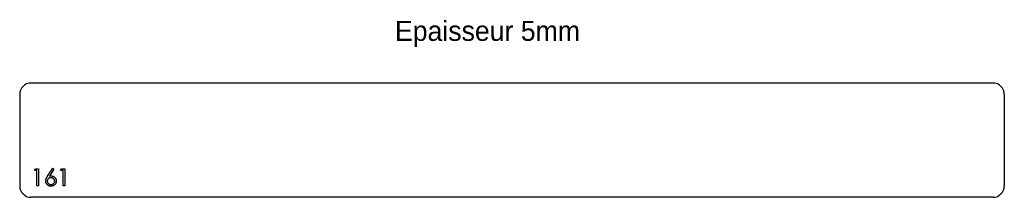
# Model space of a CAD drawing. Header units: millimetres. Extents: x -296 to 569, y 69 to 224.
import ezdxf

# ---------------------------------------------------------------- set-up
doc = ezdxf.new("R2010")
doc.units = ezdxf.units.MM

msp = doc.modelspace()

# ---------------------------------------------------------------- linework, layer by layer
at = {"color": 7, "linetype": 'Continuous', "lineweight": 25}
for p, q in [((559.37, 168.87), (-285.63, 168.87)), ((-295.63, 158.87), (-295.63, 78.87)), ((569.37, 158.87), (569.37, 78.87)), ((559.37, 68.87), (-285.63, 68.87))]:
    msp.add_line(p, q, dxfattribs=at)
at = {"color": 1, "linetype": 'Continuous', "lineweight": 25}
for p, q in [((-282.74, 92.33), (-281.86, 93.87)), ((-280.43, 92.33), (-282.74, 92.33)), ((-281.86, 93.87), (-279.09, 93.87)), ((-280.43, 78.87), (-280.43, 92.33)), ((-279.09, 93.87), (-279.09, 78.87)), ((-271.07, 87.41), (-266.59, 94.26)), ((-265.55, 93.44), (-269.51, 87.38)), ((-266.59, 94.26), (-265.55, 93.44)), ((-259.67, 92.33), (-258.78, 93.87)), ((-257.36, 92.33), (-259.67, 92.33)), ((-258.78, 93.87), (-256.01, 93.87)), ((-257.36, 78.87), (-257.36, 92.33)), ((-256.01, 93.87), (-256.01, 78.87)), ((-279.09, 78.87), (-280.43, 78.87)), ((-256.01, 78.87), (-257.36, 78.87))]:
    msp.add_line(p, q, dxfattribs=at)
at = {"color": 7, "linetype": 'Continuous', "lineweight": 25}
for centre, start, end in [((-285.63, 158.87), 90, 180), ((559.37, 158.87), 0, 90), ((-285.63, 78.87), 180, 270), ((559.37, 78.87), 270, 0)]:
    msp.add_arc(centre, 10, start, end, dxfattribs=at)
at = {"color": 1, "linetype": 'Continuous', "lineweight": 25}
for points, knots in [([(-272.74, 83.05), (-272.74, 83.21), (-272.73, 83.52), (-272.65, 84), (-272.54, 84.49), (-272.41, 84.9), (-272.27, 85.24), (-272.16, 85.52), (-272.01, 85.8), (-271.86, 86.1), (-271.69, 86.41), (-271.5, 86.73), (-271.29, 87.07), (-271.14, 87.29), (-271.07, 87.41)], [0, 0, 0, 0, 0.097818, 0.199726, 0.305276, 0.415811, 0.474472, 0.537274, 0.603657, 0.674299, 0.749834, 0.828598, 0.912378, 1, 1, 1, 1]), ([(-269.51, 87.38), (-269.25, 87.42), (-268.74, 87.5), (-268.22, 87.52), (-267.96, 87.52)], [0, 0, 0, 0, 0.512659, 1, 1, 1, 1]), ([(-267.96, 87.52), (-267.81, 87.52), (-267.51, 87.51), (-267.07, 87.45), (-266.64, 87.35), (-266.24, 87.21), (-265.85, 87.03), (-265.48, 86.81), (-265.13, 86.54), (-264.8, 86.25), (-264.5, 85.92), (-264.23, 85.57), (-264.01, 85.2), (-263.83, 84.81), (-263.69, 84.41), (-263.58, 83.98), (-263.52, 83.54), (-263.52, 83.23), (-263.51, 83.08)], [0, 0, 0, 0, 0.065231, 0.128405, 0.190067, 0.250943, 0.311546, 0.372863, 0.435024, 0.499072, 0.563091, 0.62551, 0.68668, 0.747283, 0.808563, 0.870742, 0.934341, 1, 1, 1, 1]), ([(-268.2, 78.49), (-268.4, 78.49), (-268.8, 78.51), (-269.39, 78.62), (-269.95, 78.81), (-270.49, 79.07), (-270.99, 79.39), (-271.44, 79.79), (-271.83, 80.24), (-272.15, 80.74), (-272.41, 81.29), (-272.61, 81.86), (-272.72, 82.45), (-272.73, 82.85), (-272.74, 83.05)], [0, 0, 0, 0, 0.084335, 0.167052, 0.249566, 0.33274, 0.415915, 0.497828, 0.580373, 0.6646, 0.749467, 0.83251, 0.915639, 1, 1, 1, 1]), ([(-268.24, 85.99), (-268.36, 85.98), (-268.58, 85.98), (-268.91, 85.94), (-269.22, 85.87), (-269.52, 85.78), (-269.79, 85.65), (-270.05, 85.5), (-270.3, 85.32), (-270.52, 85.12), (-270.73, 84.9), (-270.91, 84.66), (-271.06, 84.41), (-271.18, 84.15), (-271.28, 83.88), (-271.35, 83.6), (-271.39, 83.3), (-271.39, 83.1), (-271.4, 83)], [0, 0, 0, 0, 0.070599, 0.137901, 0.203196, 0.26679, 0.329106, 0.390654, 0.452653, 0.515748, 0.577926, 0.63893, 0.698351, 0.757296, 0.816394, 0.876267, 0.936817, 1, 1, 1, 1]), ([(-271.4, 83), (-271.39, 82.9), (-271.39, 82.7), (-271.34, 82.41), (-271.27, 82.12), (-271.16, 81.86), (-271.03, 81.59), (-270.86, 81.35), (-270.67, 81.11), (-270.44, 80.89), (-270.2, 80.69), (-269.94, 80.51), (-269.67, 80.36), (-269.38, 80.24), (-269.09, 80.14), (-268.78, 80.07), (-268.46, 80.03), (-268.24, 80.03), (-268.13, 80.02)], [0, 0, 0, 0, 0.061842, 0.121262, 0.180746, 0.239231, 0.298308, 0.358183, 0.420359, 0.484792, 0.549938, 0.613718, 0.676681, 0.739154, 0.8022, 0.86674, 0.93205, 1, 1, 1, 1]), ([(-264.86, 83), (-264.86, 83.1), (-264.86, 83.3), (-264.92, 83.6), (-264.99, 83.88), (-265.1, 84.15), (-265.24, 84.41), (-265.41, 84.66), (-265.62, 84.9), (-265.85, 85.12), (-266.1, 85.32), (-266.37, 85.5), (-266.65, 85.65), (-266.94, 85.78), (-267.25, 85.87), (-267.57, 85.94), (-267.9, 85.98), (-268.13, 85.98), (-268.24, 85.99)], [0, 0, 0, 0, 0.061138, 0.119994, 0.178225, 0.236256, 0.294929, 0.354716, 0.41673, 0.480664, 0.545832, 0.609758, 0.672971, 0.736017, 0.799839, 0.864775, 0.931088, 1, 1, 1, 1]), ([(-263.51, 83.08), (-263.52, 82.87), (-263.53, 82.46), (-263.65, 81.86), (-263.83, 81.28), (-264.1, 80.75), (-264.43, 80.25), (-264.83, 79.81), (-265.29, 79.42), (-265.81, 79.09), (-266.37, 78.82), (-266.96, 78.63), (-267.57, 78.51), (-267.99, 78.49), (-268.2, 78.49)], [0, 0, 0, 0, 0.085948, 0.169125, 0.250399, 0.33229, 0.413364, 0.494172, 0.576022, 0.660757, 0.745783, 0.830044, 0.914028, 1, 1, 1, 1]), ([(-268.13, 80.02), (-268.02, 80.03), (-267.8, 80.03), (-267.47, 80.07), (-267.17, 80.14), (-266.87, 80.24), (-266.58, 80.36), (-266.31, 80.51), (-266.06, 80.69), (-265.81, 80.89), (-265.59, 81.11), (-265.39, 81.35), (-265.23, 81.6), (-265.09, 81.85), (-264.99, 82.12), (-264.91, 82.41), (-264.87, 82.7), (-264.86, 82.9), (-264.86, 83)], [0, 0, 0, 0, 0.067962, 0.133283, 0.197835, 0.260892, 0.323377, 0.38635, 0.449638, 0.514795, 0.57924, 0.641814, 0.701359, 0.760727, 0.819222, 0.878716, 0.938147, 1, 1, 1, 1])]:
    msp.add_open_spline(points, degree=3, knots=knots, dxfattribs=at)

# ---------------------------------------------------------------- texts
at = {"insert": (34.05, 223.27), "char_height": 17.5, "attachment_point": 1}
msp.add_mtext_dynamic_manual_height_columns('Epaisseur 5mm', width=326.1114, gutter_width=87.5, heights=[0], dxfattribs=at)

doc.saveas('drawing.dxf')
